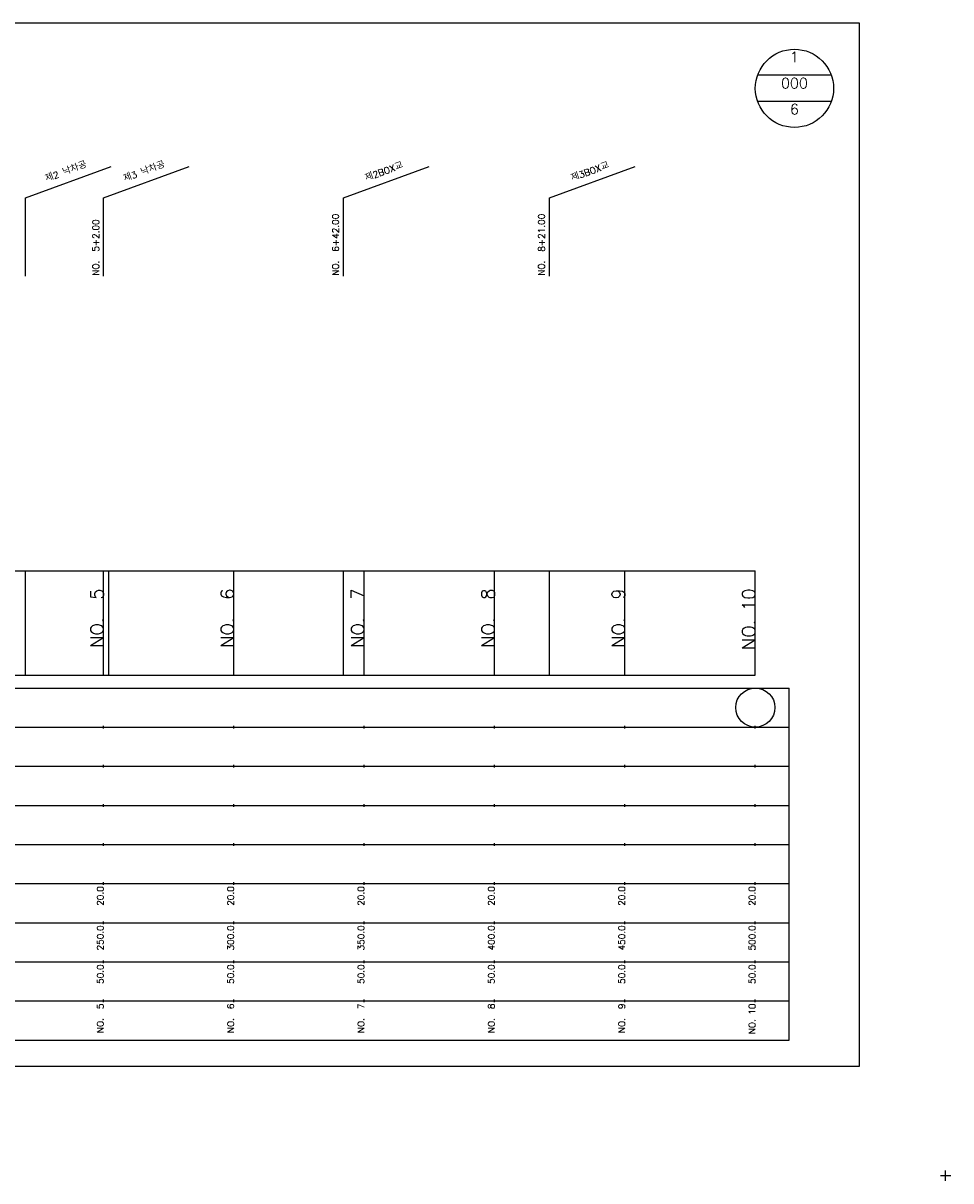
# Model space of a CAD drawing. Extents: x -2 to 685, y -2 to 968.
# Tile 2 of 4: x 329 to 685, y -2 to 442. Entities that reach past the tile are written whole.
import ezdxf
from ezdxf.enums import TextEntityAlignment as Align

# ---------------------------------------------------------------- set-up
doc = ezdxf.new("R2010")
doc.units = 0
doc.header["$LTSCALE"] = 5
for name, color, linetype in [('BOX', 5, 'CONTINUOUS'), ('DT1', 3, 'CONTINUOUS'), ('DT2', 6, 'CONTINUOUS'), ('LT1', 4, 'CONTINUOUS'), ('ST1', 7, 'CONTINUOUS')]:
    doc.layers.add(name, color=color, linetype=linetype)
doc.styles.add('GHS', font='ROMANS.shx', dxfattribs={"bigfont": 'GHS.shx'})

msp = doc.modelspace()

# ---------------------------------------------------------------- linework, layer by layer
at = {"layer": 'BOX'}
msp.add_lwpolyline([(50, 42), (650, 42), (650, 442), (50, 442), (50, 42)], dxfattribs=at)
at = {"layer": 'LT1', "linetype": 'CONTINUOUS'}
for p, q in [((330, 375), (362.89, 386.97)), ((360, 375), (392.89, 386.97)), ((452, 375), (484.89, 386.97)), ((531, 375), (563.89, 386.97)), ((330, 345), (330, 375)), ((360, 345), (360, 375)), ((452, 345), (452, 375)), ((531, 345), (531, 375))]:
    msp.add_line(p, q, dxfattribs=at)
at = {"layer": 'LT1'}
for p, q in [((330, 192), (330, 232)), ((360, 192), (360, 232)), ((362, 192), (362, 232)), ((410, 192), (410, 232)), ((452, 192), (452, 232)), ((460, 192), (460, 232)), ((510, 192), (510, 232)), ((531, 192), (531, 232)), ((560, 192), (560, 232)), ((610, 192), (610, 232)), ((360, 225.69), (360, 226.69)), ((410, 225.69), (410, 226.69)), ((460, 225.69), (460, 226.69)), ((510, 225.69), (510, 226.69)), ((560, 225.69), (560, 226.69)), ((610, 225.69), (610, 226.69)), ((110, 192), (610, 192)), ((360, 171.5), (360, 172.5)), ((410, 171.5), (410, 172.5)), ((460, 171.5), (460, 172.5)), ((510, 171.5), (510, 172.5)), ((560, 171.5), (560, 172.5)), ((610, 171.5), (610, 172.5)), ((360, 156.5), (360, 157.5)), ((410, 156.5), (410, 157.5)), ((460, 156.5), (460, 157.5)), ((510, 156.5), (510, 157.5)), ((560, 156.5), (560, 157.5)), ((610, 156.5), (610, 157.5)), ((360, 141.5), (360, 142.5)), ((410, 141.5), (410, 142.5)), ((460, 141.5), (460, 142.5)), ((510, 141.5), (510, 142.5)), ((560, 141.5), (560, 142.5)), ((610, 141.5), (610, 142.5)), ((360, 126.5), (360, 127.5)), ((410, 126.5), (410, 127.5)), ((460, 126.5), (460, 127.5)), ((510, 126.5), (510, 127.5)), ((560, 126.5), (560, 127.5)), ((610, 126.5), (610, 127.5)), ((360, 111.5), (360, 112.5)), ((410, 111.5), (410, 112.5)), ((460, 111.5), (460, 112.5)), ((510, 111.5), (510, 112.5)), ((560, 111.5), (560, 112.5)), ((610, 111.5), (610, 112.5)), ((360, 96.5), (360, 97.5)), ((410, 96.5), (410, 97.5)), ((460, 96.5), (460, 97.5)), ((510, 96.5), (510, 97.5)), ((560, 96.5), (560, 97.5)), ((610, 96.5), (610, 97.5)), ((360, 81.5), (360, 82.5)), ((410, 81.5), (410, 82.5)), ((460, 81.5), (460, 82.5)), ((510, 81.5), (510, 82.5)), ((560, 81.5), (560, 82.5)), ((610, 81.5), (610, 82.5)), ((360, 66.5), (360, 67.5)), ((410, 66.5), (410, 67.5)), ((460, 66.5), (460, 67.5)), ((510, 66.5), (510, 67.5)), ((560, 66.5), (560, 67.5)), ((610, 66.5), (610, 67.5))]:
    msp.add_line(p, q, dxfattribs=at)
msp.add_lwpolyline([(110, 232), (160, 232), (210, 232), (260, 232), (310, 232), (360, 232), (410, 232), (460, 232), (510, 232), (560, 232), (610, 232)], dxfattribs=at)
at = {"layer": 'ST1', "linetype": 'CONTINUOUS'}
for p, q in [((639.14, 422), (610.86, 422)), ((639.14, 412), (610.86, 412))]:
    msp.add_line(p, q, dxfattribs=at)
at = {"layer": 'ST1'}
for p, q in [((80, 187), (623, 187)), ((623, 52), (623, 187)), ((87.5, 172), (623, 172)), ((80, 157), (623, 157)), ((87.5, 142), (623, 142)), ((80, 127), (623, 127)), ((80, 112), (623, 112)), ((80, 97), (623, 97)), ((80, 82), (623, 82)), ((80, 67), (623, 67)), ((80, 52), (623, 52)), ((681, 0), (685, 0)), ((683, -2), (683, 2))]:
    msp.add_line(p, q, dxfattribs=at)
at = {"layer": 'ST1', "linetype": 'CONTINUOUS'}
for centre, radius in [((625, 417), 15), ((610, 179.5), 7.5)]:
    msp.add_circle(centre, radius, dxfattribs=at)

# ---------------------------------------------------------------- texts
at = {"layer": 'DT1', "linetype": 'CONTINUOUS', "style": 'GHS'}
for s, p in [('제2 낙차공', (346, 383.99)), ('제3 낙차공', (376, 383.99)), ('제2BOX교', (468, 383.99)), ('제3BOX교', (547, 383.99))]:
    msp.add_text(s, height=2.5, rotation=20, dxfattribs=at).set_placement(p, align=Align.CENTER)
for s, p in [('NO.  6+42.00', (450.25, 345.12)), ('NO.  8+21.00', (529.25, 345.12)), ('NO.  5+2.00', (358.25, 345.12))]:
    msp.add_text(s, height=2.5, rotation=90, dxfattribs=at).set_placement(p)
at = {"layer": 'DT1', "style": 'GHS'}
for s, height, p in [('NO.  5', 5, (360, 225.19)), ('NO.  6', 5, (410, 225.19)), ('NO.  7', 5, (460, 225.19)), ('NO.  8', 5, (510, 225.19)), ('NO.  9', 5, (560, 225.19)), ('NO. 10', 5, (610, 225.19)), (' 20.0', 2.5, (360, 111)), (' 20.0', 2.5, (410, 111)), (' 20.0', 2.5, (460, 111)), (' 20.0', 2.5, (510, 111)), (' 20.0', 2.5, (560, 111)), (' 20.0', 2.5, (610, 111)), ('   250.0', 2.5, (360, 96)), ('   300.0', 2.5, (410, 96)), ('   350.0', 2.5, (460, 96)), ('   400.0', 2.5, (510, 96)), ('   450.0', 2.5, (560, 96)), ('   500.0', 2.5, (610, 96)), ('  50.0', 2.5, (360, 81)), ('  50.0', 2.5, (410, 81)), ('  50.0', 2.5, (460, 81)), ('  50.0', 2.5, (510, 81)), ('  50.0', 2.5, (560, 81)), ('  50.0', 2.5, (610, 81)), ('NO.  5', 2.5, (360, 66)), ('NO.  6', 2.5, (410, 66)), ('NO.  7', 2.5, (460, 66)), ('NO.  8', 2.5, (510, 66)), ('NO.  9', 2.5, (560, 66)), ('NO. 10', 2.5, (610, 66))]:
    msp.add_text(s, height=height, rotation=90, dxfattribs=at).set_placement(p, align=Align.RIGHT)
at = {"layer": 'DT2', "linetype": 'CONTINUOUS', "style": 'GHS'}
for s, p in [('1', (625, 427)), ('000', (625, 417)), ('6', (625, 407))]:
    msp.add_text(s, height=4, dxfattribs=at).set_placement(p, align=Align.CENTER)

doc.saveas('drawing.dxf')
